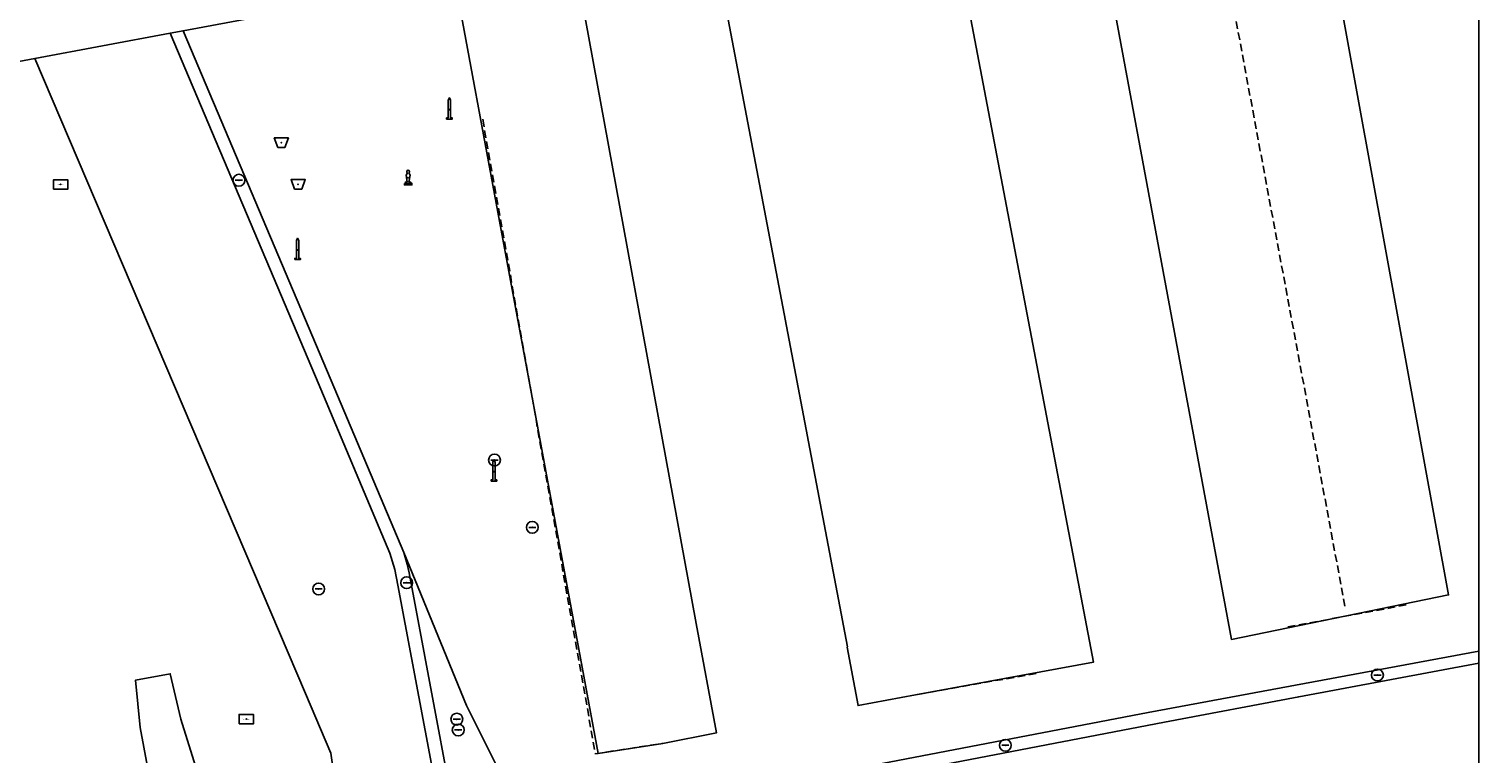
# Model space of a CAD drawing. Header units: millimetres. Extents: x 164728506 to 164943506, y 402859234 to 403059398.
# Tile 10 of 14: x 164867363 to 164928506, y 402970438 to 403001008. Entities that reach past the tile are written whole.
import ezdxf
from ezdxf.enums import TextEntityAlignment as Align

# ---------------------------------------------------------------- set-up
doc = ezdxf.new("R2010")
doc.units = ezdxf.units.MM
doc.header["$LTSCALE"] = 100
for name, pattern in [('BORDER', [44.45, 12.7, -6.35, 12.7, -6.35, 0, -6.35]), ('HIDDEN', [9.525, 6.35, -3.175]), ('HIDDEN2', [4.7625, 3.175, -1.5875])]:
    doc.linetypes.add(name, pattern=pattern)
for name, color, linetype in [('BAK', 14, 'Continuous'), ('BORD', 8, 'Continuous'), ('K--L9000_PERCEEL', 210, 'BORDER'), ('KUNSTWERKDEEL', 7, 'Continuous'), ('PAAL', 14, 'Continuous'), ('PUT', 8, 'Continuous'), ('RASTERVERDELING', 8, 'HIDDEN'), ('SCHEIDING', 14, 'HIDDEN2'), ('STRAATMEUBILAIR', 14, 'Continuous'), ('WEGDEEL', 8, 'Continuous')]:
    doc.layers.add(name, color=color, linetype=linetype)
doc.styles.get("Standard").update_dxf_attribs({"font": 'arial.ttf'})

# ---------------------------------------------------------------- blocks, each defined once
blk = doc.blocks.new('verkeersbord')
at = {"flags": 128}
blk.add_lwpolyline([(-300, -200), (300, -200), (300, 200), (-300, 200), (-300, -200)], dxfattribs=at)
blk.add_point((0, 0))
blk.add_text('Verkeersbord', height=35).set_placement((0, 0), align=Align.MIDDLE_CENTER)
blk = doc.blocks.new('PAAL')
at = {"flags": 128}
blk.add_lwpolyline([(-120, -400), (120, -400), (120, -350), (50, -350), (50, 400), (0, 500), (-50, 400), (-50, -350), (-120, -350), (-120, -400)], dxfattribs=at)
blk.add_point((0, 0))
blk = doc.blocks.new('PUT')
at = {"flags": 128}
blk.add_lwpolyline([(-150, 0), (150, 0)], dxfattribs=at)
blk.add_circle((0, 0), 250)
blk.add_point((0, 0))
blk = doc.blocks.new('BAK')
at = {"flags": 128}
blk.add_lwpolyline([(-150, -200), (150, -200), (300, 200), (-300, 200), (-150, -200)], dxfattribs=at)
blk.add_point((0, 0))
blk = doc.blocks.new('KUNSTOBJECT')
blk.add_lwpolyline([(-35, -191), (-111, -191), (-111, -243), (111, -243), (111, -191), (35, -191), (80, 107), (30, 197, 3.728977), (-30, 197), (-80, 107)], format="xyb", close=True)
blk.add_lwpolyline([(-158, -243), (-158, -307), (158, -307), (158, -243)], close=True)
blk.add_point((0, 0))

msp = doc.modelspace()

# ---------------------------------------------------------------- linework, layer by layer
at = {"layer": 'K--L9000_PERCEEL', "flags": 128}
msp.add_lwpolyline([(164728506, 403040476.125252), (164729171, 403039335), (164735004, 403010031), (164739536, 402987305), (164737267, 402986879), (164735535, 402986565), (164741518, 402955704), (164747148, 402926452), (164747963, 402926229), (164748753, 402926007), (164754285, 402895241), (164760455, 402860816), (164760709.125431, 402859398), (164801639.096418, 402859398), (164801014, 402862784), (164813826, 402865135), (164816896, 402865698), (164815160.185277, 402859398), (164846862.306409, 402859398), (164913849, 402872140), (164914838, 402874023), (164928506, 402876621.118342), (164928506, 403039774.590729), (164861492, 403027425), (164855269.358473, 403059398), (164836509.14906, 403059398), (164837365, 403054238), (164835717, 403053917), (164737911, 403034876), (164737857, 403034866), (164732382, 403045816), (164731355, 403047870), (164728506, 403053568), (164728506, 403040476.125252)], dxfattribs=at)
at = {"layer": 'KUNSTWERKDEEL', "flags": 128}
for points in [[(164873761, 402971910), (164873318, 402973819), (164871860, 402973552), (164872057, 402971560), (164876065, 402950007)], [(164873761, 402971910), (164873318, 402973819), (164871860, 402973552), (164872057, 402971560), (164876065, 402950007)], [(164880198, 402951295), (164873761, 402971910)], [(164880198, 402951295), (164873761, 402971910)]]:
    msp.add_lwpolyline(points, dxfattribs=at)
at = {"layer": 'RASTERVERDELING', "flags": 128}
msp.add_lwpolyline([(164728506, 402859398), (164928506, 402859398), (164928506, 403059398), (164728506, 403059398), (164728506, 402859398)], dxfattribs=at)
at = {"layer": 'SCHEIDING', "flags": 128}
for points in [[(164916876, 403008817), (164922867, 402976595)], [(164886494, 402997202), (164891245, 402970448), (164894091, 402970885)], [(164925437, 402976723), (164920340, 402975779)], [(164909839, 402973835), (164904740, 402972931)]]:
    msp.add_lwpolyline(points, dxfattribs=at)
at = {"layer": 'WEGDEEL', "flags": 128}
for points in [[(164928506, 402963582.651667), (164928506, 403038011.483761)], [(164921279, 403009782), (164911981, 403008052), (164918065, 402975272), (164927221, 402977143), (164921279, 403009782)], [(164921279, 403009782), (164927221, 402977143), (164918065, 402975272), (164911981, 403008052)], [(164906028, 403006957), (164896145, 403005114), (164901872, 402974950), (164901870, 402974945), (164902326, 402972476), (164904740, 402972931), (164912255, 402974316), (164906028, 403006957)], [(164906028, 403006957), (164912255, 402974316), (164904740, 402972931), (164902326, 402972476), (164901870, 402974945), (164901872, 402974950), (164896145, 403005114)], [(164890352, 403004028), (164885320, 403003084), (164891358, 402970459), (164894091, 402970885), (164896358, 402971337), (164895495, 402975940), (164890352, 403004028)], [(164890352, 403004028), (164895495, 402975940), (164896358, 402971337), (164894091, 402970885), (164891358, 402970459), (164885320, 403003084)], [(164846470, 403001852), (164847579, 402995999), (164857724, 402997903), (164867611, 402999759), (164873316, 403000830), (164873858, 403000932), (164883832, 403002805)], [(164883832, 403002805), (164873858, 403000932), (164879954, 402986553), (164883168, 402978939), (164885811, 402972484), (164887376, 402969357)], [(164886076, 402963740), (164883396, 402978083), (164883315, 402978436), (164883168, 402978939), (164879954, 402986553), (164873858, 403000932), (164873316, 403000830), (164879445, 402986362), (164882575, 402978900), (164882791, 402978224), (164882920, 402977556), (164885536, 402963650), (164887394, 402953952), (164888024, 402950615), (164888540, 402950707), (164887937, 402954008), (164886076, 402963740)], [(164873316, 403000830), (164867611, 402999759), (164879018, 402972989), (164880089, 402970479), (164880249, 402969370)], [(164885536, 402963650), (164882920, 402977556), (164882791, 402978224), (164882575, 402978900), (164879445, 402986362), (164873316, 403000830)], [(164867611, 402999759), (164857724, 402997903)], [(164880249, 402969370), (164880089, 402970479), (164879018, 402972989), (164867611, 402999759)], [(164885811, 402972484), (164883168, 402978939), (164883315, 402978436), (164883396, 402978083), (164886076, 402963740)], [(164928506, 402974772.763098), (164914560, 402972183), (164895489, 402968531), (164895639, 402968017), (164915251, 402971781), (164920904, 402972849), (164928506, 402974262.460481), (164928506, 402974772.763098)], [(164895489, 402968531), (164914560, 402972183), (164928506, 402974772.763098), (164928506, 402974262.460481), (164920904, 402972849), (164915251, 402971781), (164895639, 402968017)], [(164887376, 402969357), (164885811, 402972484)]]:
    msp.add_lwpolyline(points, dxfattribs=at)

# ---------------------------------------------------------------- block references
at = {"layer": 'BAK'}
for p in [(164878004, 402996215), (164878713, 402994459)]:
    msp.add_blockref('BAK', p, dxfattribs=at)
at = {"layer": 'BORD'}
for p in [(164868700, 402994453), (164876523, 402971908)]:
    msp.add_blockref('verkeersbord', p, dxfattribs=at)
at = {"layer": 'PAAL'}
for p in [(164885088, 402997608), (164878689, 402991686), (164886967, 402982345)]:
    msp.add_blockref('PAAL', p, dxfattribs=at)
at = {"layer": 'PUT'}
for p in [(164876213, 402994632), (164886991, 402982833), (164888585, 402979995), (164879577, 402977396), (164883289, 402977660), (164924224, 402973767), (164885403, 402971906), (164885462, 402971452), (164908535, 402970804)]:
    msp.add_blockref('PUT', p, dxfattribs=at)
at = {"layer": 'STRAATMEUBILAIR'}
msp.add_blockref('KUNSTOBJECT', (164883349, 402994742), dxfattribs=at)

doc.saveas('drawing.dxf')
